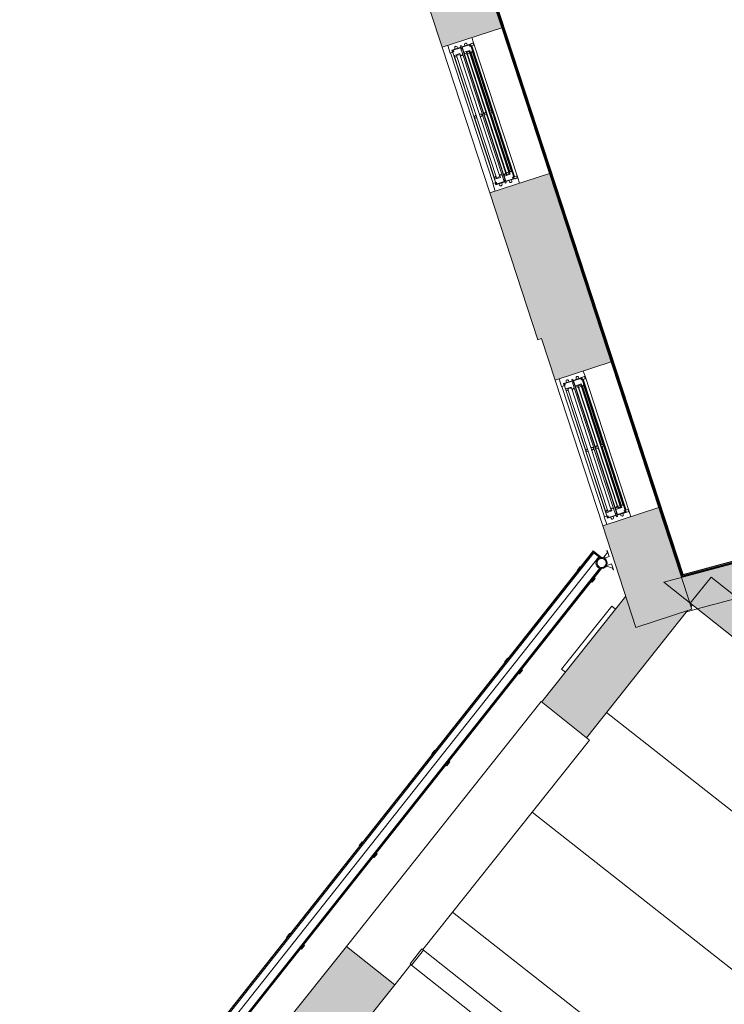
# Model space of a CAD drawing. Header units: millimetres. Extents: x -15132 to 85538, y -10653 to 24175.
# Tile 2 of 12: x -15112 to -9600, y -3010 to 4700. Entities that reach past the tile are written whole.
import ezdxf

# ---------------------------------------------------------------- set-up
doc = ezdxf.new("R2010")
doc.units = ezdxf.units.MM
for name, color, linetype, lineweight in [('A-FLOR', 192, 'Continuous', 9), ('A-GENM', 13, 'Continuous', 9), ('A-GLAZ', 151, 'Continuous', 9), ('A-GLAZ-SILL', 1, 'Continuous', 9), ('A-WALL', 113, 'Continuous', 9), ('A-WALL-PATT', 111, 'Continuous', 18), ('I-WALL', 2, 'Continuous', 9)]:
    doc.layers.add(name, color=color, linetype=linetype, lineweight=lineweight)

# ---------------------------------------------------------------- blocks, each defined once
blk = doc.blocks.new('NBS_WestburyWindowsAndJoineryLtd_WoodWndwUnits_TimberSpringSashWindow_Cill - 1200 x 1800-5547467-01_First_Intermediate Door options')
at = {"layer": 'A-GLAZ', "lineweight": 18}
for p, q in [((-600, 196.9), (-537, 196.9)), ((-555, 176.9), (-555, 104.4)), ((-537, 176.9), (-555, 176.9)), ((-551, 174.9), (-551, 106.9)), ((-510, 174.9), (-551, 174.9)), ((-551, 166.4), (-539, 166.4)), ((-544, 169.4), (-544, 174.9)), ((-539, 169.4), (-544, 169.4)), ((-539, 166.4), (-539, 169.4)), ((-537, 196.9), (-537, 176.9)), ((-510, 172.9), (-510, 174.9)), ((-510, 172.9), (-510, 125.9)), ((-502.3, 172.9), (-510, 172.9)), ((-510, 155.9), (-503, 155.9)), ((-489, 155.9), (-502.3, 172.9)), ((-2.5, 172.9), (-10.5, 159.9)), ((-10.5, 159.9), (-10.5, 155.9)), ((2.5, 172.9), (-2.5, 172.9)), ((10.5, 159.9), (2.5, 172.9)), ((10.5, 155.9), (10.5, 159.9)), ((502.3, 172.9), (489, 155.9)), ((510, 172.9), (502.3, 172.9)), ((510, 155.9), (503, 155.9)), ((551, 174.9), (510, 174.9)), ((510, 174.9), (510, 172.9)), ((510, 172.9), (510, 125.9)), ((537, 196.9), (600, 196.9)), ((537, 176.9), (537, 196.9)), ((555, 176.9), (537, 176.9)), ((539, 169.4), (544, 169.4)), ((539, 166.4), (539, 169.4)), ((551, 166.4), (539, 166.4)), ((544, 169.4), (544, 174.9)), ((551, 106.9), (551, 174.9)), ((555, 104.4), (555, 176.9)), ((-555, 151.4), (-565.9, 150.1)), ((-555, 129.4), (-565.9, 130.7)), ((-565.5, 104.4), (-565.5, 96.4)), ((-565.5, 104.4), (-555, 104.4)), ((-565.5, 96.4), (-555, 96.4)), ((-555, 104.4), (-544, 104.4)), ((-555, 96.4), (-555, 17.9)), ((-544, 96.4), (-555, 96.4)), ((-551, 106.9), (-497, 106.9)), ((-551, 93.9), (-551, 25.9)), ((-510, 93.9), (-551, 93.9)), ((-489, 125.9), (-510, 125.9)), ((-510, 91.9), (-510, 93.9)), ((-510, 91.9), (-510, 44.9)), ((-502.3, 91.9), (-510, 91.9)), ((-489, 74.9), (-502.3, 91.9)), ((-499, 125.9), (-499, 127.9)), ((-497, 106.9), (-497, 109.9)), ((-489, 121.9), (-489, 127.9)), ((-10.5, 127.9), (-10.5, 121.9)), ((-2.5, 91.9), (-10.5, 78.9)), ((-10.5, 78.9), (-10.5, 74.9)), ((-2.5, 109.9), (-2.5, 106.9)), ((-2.5, 106.9), (2.5, 106.9)), ((2.5, 91.9), (-2.5, 91.9)), ((2.5, 106.9), (2.5, 109.9)), ((10.5, 78.9), (2.5, 91.9)), ((10.5, 121.9), (10.5, 127.9)), ((10.5, 74.9), (10.5, 78.9)), ((489, 127.9), (489, 121.9)), ((489, 125.9), (510, 125.9)), ((502.3, 91.9), (489, 74.9)), ((497, 109.9), (497, 106.9)), ((497, 106.9), (551, 106.9)), ((499, 125.9), (499, 127.9)), ((510, 91.9), (502.3, 91.9)), ((551, 93.9), (510, 93.9)), ((510, 93.9), (510, 91.9)), ((510, 91.9), (510, 44.9)), ((544, 104.4), (555, 104.4)), ((555, 96.4), (544, 96.4)), ((551, 25.9), (551, 93.9)), ((555, 151.4), (565.9, 150.1)), ((555, 129.4), (565.9, 130.7)), ((565.5, 104.4), (555, 104.4)), ((555, 17.9), (555, 96.4)), ((565.5, 96.4), (555, 96.4)), ((565.5, 104.4), (565.5, 96.4)), ((-555, 70.3), (-565.9, 69)), ((-555, 48.3), (-565.9, 49.7)), ((-557, 17.9), (-557, -2.1)), ((-555, 17.9), (-557, 17.9)), ((-557, 17.9), (-555, 17.9)), ((-557, 4.9), (-557, 17.9)), ((-554, 4.9), (-557, 4.9)), ((-555, 23.9), (-539, 23.9)), ((-555, 17.9), (-555, 23.9)), ((-551, 34.4), (-539, 34.4)), ((-551, 25.9), (-497, 25.9)), ((-544, 25.9), (-544, 31.4)), ((-544, 31.4), (-539, 31.4)), ((-539, 34.4), (-539, 31.4)), ((-539, 23.9), (-539, 4.9)), ((-510, 74.9), (-503, 74.9)), ((-489, 44.9), (-510, 44.9)), ((-503, 70.9), (503, 70.9)), ((-503, 50.9), (503, 50.9)), ((-499, 44.9), (-499, 46.9)), ((-497, 25.9), (-497, 28.9)), ((-489, 40.9), (-489, 46.9)), ((-10.5, 46.9), (-10.5, 40.9)), ((-2.5, 28.9), (-2.5, 25.9)), ((-2.5, 25.9), (2.5, 25.9)), ((2.5, 25.9), (2.5, 28.9)), ((10.5, 40.9), (10.5, 46.9)), ((489, 46.9), (489, 40.9)), ((489, 44.9), (510, 44.9)), ((497, 28.9), (497, 25.9)), ((497, 25.9), (551, 25.9)), ((499, 44.9), (499, 46.9)), ((510, 74.9), (503, 74.9)), ((539, 34.4), (539, 31.4)), ((551.1, 34.4), (539, 34.4)), ((544, 31.4), (539, 31.4)), ((539, 23.9), (555, 23.9)), ((539, 4.9), (539, 23.9)), ((544, 25.9), (544, 31.4)), ((557, 4.9), (554, 4.9)), ((555, 70.3), (565.9, 69)), ((555, 48.3), (565.9, 49.7)), ((555, 23.9), (555, 17.9)), ((557, 17.9), (555, 17.9)), ((555, 17.9), (557, 17.9)), ((557, -2.1), (557, 17.9)), ((557, 17.9), (557, 4.9)), ((-557, -2.1), (-600, -2.1)), ((600, -2.1), (557, -2.1))]:
    blk.add_line(p, q, dxfattribs=at)
at = {"layer": 'A-GLAZ'}
for p, q in [((-537, 193.9), (537, 193.9)), ((-510, 174.9), (510, 174.9)), ((-503, 155.9), (503, 155.9)), ((-503, 127.9), (-503, 155.9)), ((-502.3, 172.9), (-2.5, 172.9)), ((2.5, 172.9), (502.3, 172.9)), ((503, 155.9), (503, 127.9)), ((-544, 96.4), (544, 96.4)), ((-510, 93.9), (510, 93.9)), ((503, 127.9), (-503, 127.9)), ((-2.5, 106.9), (-497, 106.9)), ((497, 106.9), (2.5, 106.9)), ((-551, 42.9), (-555, 42.9)), ((539, 23.9), (-539, 23.9)), ((-539, 17.9), (539, 17.9)), ((-503, 74.9), (503, 74.9)), ((-503, 46.9), (-503, 74.9)), ((-503, 70.9), (-503, 50.9)), ((503, 46.9), (-503, 46.9)), ((-2.5, 28.9), (-497, 28.9)), ((-2.5, 25.9), (-497, 25.9)), ((-491, 70.9), (-491, 50.9)), ((-10.5, 40.9), (-489, 40.9)), ((497, 28.9), (2.5, 28.9)), ((497, 25.9), (2.5, 25.9)), ((489, 40.9), (10.5, 40.9)), ((491, 50.9), (491, 70.9)), ((503, 74.9), (503, 46.9)), ((503, 50.9), (503, 70.9)), ((555, 42.9), (551, 42.9)), ((-557, -2.1), (557, -2.1))]:
    blk.add_line(p, q, dxfattribs=at)
at = {"layer": 'A-GLAZ', "flags": 128}
for points in [[(-544, 104.4), (-543, 104.3), (-542.1, 103.9), (-541.4, 103.4), (-540.7, 102.7), (-540.3, 101.8), (-540, 100.9), (-540, 99.9), (-540.3, 99), (-540.7, 98.1), (-541.4, 97.4), (-542.1, 96.9), (-543, 96.5), (-544, 96.4)], [(544, 96.4), (543, 96.5), (542.1, 96.9), (541.4, 97.4), (540.7, 98.1), (540.3, 99), (540, 99.9), (540, 100.9), (540.3, 101.8), (540.7, 102.7), (541.4, 103.4), (542.1, 103.9), (543, 104.3), (544, 104.4)]]:
    blk.add_lwpolyline(points, dxfattribs=at)
at = {"layer": 'A-GLAZ', "lineweight": 18}
for centre, radius, start, end in [((-564.8, 140.4), 9.75, 96.89477, 263.10523), ((-544, 100.4), 4, 270, 90), ((-500.3, 117.9), 8.67, 292.61986, 360), ((-487.3, 117.9), 4.33, 112.61986, 180), ((-12.2, 117.9), 4.34, 0.00503, 67.27751), ((0.8, 117.9), 8.67, 180.00851, 247.41626), ((-0.8, 117.9), 8.67, 292.62023, 359.99611), ((12.2, 117.9), 4.34, 112.64905, 179.99045), ((487.3, 117.9), 4.33, 0, 67.38014), ((500.3, 117.9), 8.67, 180, 247.38014), ((544, 100.4), 4, 90, 270), ((564.8, 140.4), 9.75, 276.89477, 83.10523), ((-564.8, 59.3), 9.75, 96.89477, 263.10523), ((-546.5, 6.6), 7.69, 192.68038, 347.31962), ((-500.3, 36.9), 8.67, 292.61986, 360), ((-487.3, 36.9), 4.33, 112.61986, 180), ((-12.2, 36.9), 4.34, 359.99686, 67.27682), ((0.8, 36.9), 8.67, 180.0126, 247.41393), ((-0.8, 36.9), 8.67, 292.62084, 0.00278), ((12.2, 36.9), 4.34, 112.65026, 179.97712), ((487.3, 36.9), 4.33, 0, 67.38014), ((500.3, 36.9), 8.67, 180, 247.38014), ((546.5, 6.6), 7.69, 192.68038, 347.31962), ((564.8, 59.3), 9.75, 276.89477, 83.10523)]:
    blk.add_arc(centre, radius, start, end, dxfattribs=at)
at = {"layer": 'A-GLAZ'}
for centre, radius, start, end in [((-500.3, 117.9), 8.67, 296.91959, 324.99987), ((-500.3, 117.9), 8.67, 327.61999, 360), ((0.8, 117.9), 8.67, 180.00857, 212.40173), ((0.8, 117.9), 8.67, 215.02294, 247.41683), ((-0.8, 117.9), 8.67, 292.62021, 326.04374), ((-0.8, 117.9), 8.67, 327.618, 359.99422), ((500.3, 117.9), 8.67, 180, 212.38001), ((500.3, 117.9), 8.67, 215.00013, 247.38014), ((-546.5, 6.6), 7.69, 192.68038, 243.34667), ((-546.5, 6.6), 7.69, 248.91283, 347.31962), ((546.5, 6.6), 7.69, 192.68038, 243.34667), ((546.5, 6.6), 7.69, 296.65333, 347.31962), ((546.5, 6.6), 7.69, 248.91283, 291.08717)]:
    blk.add_arc(centre, radius, start, end, dxfattribs=at)
for points, knots in [([(-497, 28.9), (-496.5, 29.1), (-495.7, 29.5), (-494.8, 30.2), (-494.4, 30.6), (-494, 30.9), (-493.7, 31.3), (-493.4, 31.7), (-493.1, 32.1), (-492.8, 32.6), (-492.6, 33), (-492.3, 33.5), (-492.1, 34.1), (-492, 34.6), (-491.8, 35.1), (-491.7, 35.9), (-491.7, 36.5), (-491.7, 36.9)], [0, 0, 0, 0, 0.2, 0.3, 0.35, 0.4, 0.45, 0.5, 0.55, 0.6, 0.65, 0.7, 0.75, 0.8, 0.85, 0.9, 1, 1, 1, 1]), ([(-2.5, 28.9), (-3, 29.1), (-3.8, 29.5), (-4.7, 30.2), (-5.1, 30.6), (-5.5, 30.9), (-5.8, 31.3), (-6.1, 31.7), (-6.4, 32.1), (-6.7, 32.6), (-6.9, 33), (-7.2, 33.5), (-7.4, 34.1), (-7.5, 34.6), (-7.7, 35.1), (-7.8, 35.9), (-7.8, 36.5), (-7.8, 36.9)], [0, 0, 0, 0, 0.2, 0.3, 0.35, 0.4, 0.45, 0.5, 0.55, 0.6, 0.65, 0.7, 0.75, 0.8, 0.85, 0.9, 1, 1, 1, 1]), ([(7.8, 36.9), (7.8, 36.5), (7.8, 35.9), (7.7, 35.1), (7.5, 34.6), (7.4, 34.1), (7.2, 33.5), (6.9, 33), (6.6, 32.5), (6.3, 31.9), (5.9, 31.4), (5.6, 31), (5.2, 30.7), (4.8, 30.3), (4.2, 29.9), (3.5, 29.4), (2.9, 29.1), (2.5, 28.9)], [0, 0, 0, 0, 0.1, 0.15, 0.2, 0.25, 0.3, 0.35, 0.4, 0.475, 0.55, 0.5875, 0.625, 0.7, 0.775, 0.85, 1, 1, 1, 1]), ([(497, 28.9), (496.5, 29.1), (495.7, 29.5), (494.7, 30.3), (494.1, 30.8), (493.7, 31.3), (493.4, 31.7), (493.1, 32.1), (492.8, 32.6), (492.6, 33), (492.3, 33.5), (492.1, 34.1), (492, 34.6), (491.8, 35.1), (491.7, 35.9), (491.7, 36.5), (491.7, 36.9)], [-1, -1, -1, -1, -0.8, -0.7, -0.6, -0.55, -0.5, -0.45, -0.4, -0.35, -0.3, -0.25, -0.2, -0.15, -0.1, 0, 0, 0, 0])]:
    blk.add_open_spline(points, degree=3, knots=knots, dxfattribs=at)
blk = doc.blocks.new('Casement - 1Sgl - RAC - Horz Bars - Casement - 1Sgl - RAC - Horz Bars 2-2018553-01_First_Intermediate Door options')
at = {"layer": 'A-GLAZ'}
for p, q in [((-315, 271), (-315, 233.5)), ((315, 271), (-315, 271)), ((315, 233.5), (315, 271))]:
    blk.add_line(p, q, dxfattribs=at)
at = {"layer": 'A-GLAZ-SILL', "lineweight": 18}
for p, q in [((-315, 271), (-315, 233.5)), ((315, 271), (-315, 271)), ((315, 271), (315, 233.5))]:
    blk.add_line(p, q, dxfattribs=at)
blk = doc.blocks.new('NBS_WestburyWindowsAndJoineryLtd_WoodWndwUnits_TimberSpringSashWindow_Cill - 1200 x 1800-5547414-01_First_Intermediate Door options')
at = {"layer": 'A-GLAZ', "lineweight": 18}
for p, q in [((-600, 200), (-537, 200)), ((-555, 154.5), (-565.9, 153.1)), ((-555, 180), (-555, 107.5)), ((-537, 180), (-555, 180)), ((-551, 178), (-551, 110)), ((-510, 178), (-551, 178)), ((-551, 169.5), (-539, 169.5)), ((-544, 172.5), (-544, 178)), ((-539, 172.5), (-544, 172.5)), ((-539, 169.5), (-539, 172.5)), ((-537, 200), (-537, 180)), ((-510, 176), (-510, 178)), ((-510, 176), (-510, 129)), ((-502.3, 176), (-510, 176)), ((-510, 159), (-503, 159)), ((-489, 159), (-502.3, 176)), ((-2.5, 176), (-10.5, 163)), ((-10.5, 163), (-10.5, 159)), ((2.5, 176), (-2.5, 176)), ((10.5, 163), (2.5, 176)), ((10.5, 159), (10.5, 163)), ((502.3, 176), (489, 159)), ((510, 176), (502.3, 176)), ((510, 159), (503, 159)), ((551, 178), (510, 178)), ((510, 178), (510, 176)), ((510, 176), (510, 129)), ((537, 200), (600, 200)), ((537, 180), (537, 200)), ((555, 180), (537, 180)), ((539, 172.5), (544, 172.5)), ((539, 169.5), (539, 172.5)), ((551, 169.5), (539, 169.5)), ((544, 172.5), (544, 178)), ((551, 110), (551, 178)), ((555, 107.5), (555, 180)), ((555, 154.5), (565.9, 153.1)), ((-555, 132.5), (-565.9, 133.8)), ((-565.5, 107.5), (-565.5, 99.5)), ((-565.5, 107.5), (-555, 107.5)), ((-565.5, 99.5), (-555, 99.5)), ((-555, 107.5), (-544, 107.5)), ((-555, 99.5), (-555, 21)), ((-544, 99.5), (-555, 99.5)), ((-551, 110), (-497, 110)), ((-551, 97), (-551, 29)), ((-510, 97), (-551, 97)), ((-489, 129), (-510, 129)), ((-510, 95), (-510, 97)), ((-510, 95), (-510, 48)), ((-502.3, 95), (-510, 95)), ((-510, 78), (-503, 78)), ((-489, 78), (-502.3, 95)), ((-499, 129), (-499, 131)), ((-497, 110), (-497, 113)), ((-489, 125), (-489, 131)), ((-10.5, 131), (-10.5, 125)), ((-2.5, 95), (-10.5, 82)), ((-10.5, 82), (-10.5, 78)), ((-2.5, 113), (-2.5, 110)), ((-2.5, 110), (2.5, 110)), ((2.5, 95), (-2.5, 95)), ((2.5, 110), (2.5, 113)), ((10.5, 82), (2.5, 95)), ((10.5, 125), (10.5, 131)), ((10.5, 78), (10.5, 82)), ((489, 131), (489, 125)), ((489, 129), (510, 129)), ((502.3, 95), (489, 78)), ((497, 113), (497, 110)), ((497, 110), (551, 110)), ((499, 129), (499, 131)), ((510, 95), (502.3, 95)), ((510, 78), (503, 78)), ((551, 97), (510, 97)), ((510, 97), (510, 95)), ((510, 95), (510, 48)), ((544, 107.5), (555, 107.5)), ((555, 99.5), (544, 99.5)), ((551, 29), (551, 97)), ((555, 132.5), (565.9, 133.8)), ((565.5, 107.5), (555, 107.5)), ((555, 21), (555, 99.5)), ((565.5, 99.5), (555, 99.5)), ((565.5, 107.5), (565.5, 99.5)), ((-557, 1), (-600, 1)), ((-555, 73.4), (-565.9, 72.1)), ((-555, 51.4), (-565.9, 52.7)), ((-557, 21), (-557, 1)), ((-555, 21), (-557, 21)), ((-557, 21), (-555, 21)), ((-557, 8), (-557, 21)), ((-554, 8), (-557, 8)), ((-555, 27), (-539, 27)), ((-555, 21), (-555, 27)), ((-551, 37.5), (-539, 37.5)), ((-551, 29), (-497, 29)), ((-544, 29), (-544, 34.5)), ((-544, 34.5), (-539, 34.5)), ((-539, 37.5), (-539, 34.5)), ((-539, 27), (-539, 8)), ((-489, 48), (-510, 48)), ((-503, 74), (503, 74)), ((-503, 54), (503, 54)), ((-499, 48), (-499, 50)), ((-497, 29), (-497, 32)), ((-489, 44), (-489, 50)), ((-10.5, 50), (-10.5, 44)), ((-2.5, 32), (-2.5, 29)), ((-2.5, 29), (2.5, 29)), ((2.5, 29), (2.5, 32)), ((10.5, 44), (10.5, 50)), ((489, 50), (489, 44)), ((489, 48), (510, 48)), ((497, 32), (497, 29)), ((497, 29), (551, 29)), ((499, 48), (499, 50)), ((539, 37.5), (539, 34.5)), ((551.1, 37.5), (539, 37.5)), ((544, 34.5), (539, 34.5)), ((539, 27), (555, 27)), ((539, 8), (539, 27)), ((544, 29), (544, 34.5)), ((557, 8), (554, 8)), ((555, 73.4), (565.9, 72.1)), ((555, 51.4), (565.9, 52.7)), ((555, 27), (555, 21)), ((557, 21), (555, 21)), ((555, 21), (557, 21)), ((557, 1), (557, 21)), ((557, 21), (557, 8)), ((600, 1), (557, 1))]:
    blk.add_line(p, q, dxfattribs=at)
at = {"layer": 'A-GLAZ'}
for p, q in [((-537, 197), (537, 197)), ((-510, 178), (510, 178)), ((-503, 159), (503, 159)), ((-503, 131), (-503, 159)), ((-502.3, 176), (-2.5, 176)), ((2.5, 176), (502.3, 176)), ((503, 159), (503, 131)), ((-544, 99.5), (544, 99.5)), ((-510, 97), (510, 97)), ((503, 131), (-503, 131)), ((-503, 78), (503, 78)), ((-503, 50), (-503, 78)), ((-2.5, 110), (-497, 110)), ((497, 110), (2.5, 110)), ((503, 78), (503, 50)), ((-557, 1), (557, 1)), ((-551, 46), (-555, 46)), ((539, 27), (-539, 27)), ((-539, 21), (539, 21)), ((-503, 74), (-503, 54)), ((503, 50), (-503, 50)), ((-2.5, 32), (-497, 32)), ((-2.5, 29), (-497, 29)), ((-491, 74), (-491, 54)), ((-10.5, 44), (-489, 44)), ((497, 32), (2.5, 32)), ((497, 29), (2.5, 29)), ((489, 44), (10.5, 44)), ((491, 54), (491, 74)), ((503, 54), (503, 74)), ((555, 46), (551, 46))]:
    blk.add_line(p, q, dxfattribs=at)
at = {"layer": 'A-GLAZ', "flags": 128}
for points in [[(-544, 107.5), (-543, 107.4), (-542.1, 107), (-541.4, 106.5), (-540.7, 105.8), (-540.3, 104.9), (-540, 104), (-540, 103), (-540.3, 102.1), (-540.7, 101.2), (-541.4, 100.5), (-542.1, 99.9), (-543, 99.6), (-544, 99.5)], [(544, 99.5), (543, 99.6), (542.1, 99.9), (541.4, 100.5), (540.7, 101.2), (540.3, 102.1), (540, 103), (540, 104), (540.3, 104.9), (540.7, 105.8), (541.4, 106.5), (542.1, 107), (543, 107.4), (544, 107.5)]]:
    blk.add_lwpolyline(points, dxfattribs=at)
at = {"layer": 'A-GLAZ', "lineweight": 18}
for centre, radius, start, end in [((-564.8, 143.5), 9.75, 96.89477, 263.10523), ((-544, 103.5), 4, 270, 90), ((-500.3, 121), 8.67, 292.61986, 360), ((-487.3, 121), 4.33, 112.61986, 180), ((-12.2, 121), 4.34, 0.00503, 67.27751), ((0.8, 121), 8.67, 180.00851, 247.41626), ((-0.8, 121), 8.67, 292.62023, 359.99611), ((12.2, 121), 4.34, 112.64905, 179.99045), ((487.3, 121), 4.33, 0, 67.38014), ((500.3, 121), 8.67, 180, 247.38014), ((544, 103.5), 4, 90, 270), ((564.8, 143.5), 9.75, 276.89477, 83.10523), ((-564.8, 62.4), 9.75, 96.89477, 263.10523), ((-546.5, 9.7), 7.69, 192.68038, 347.31962), ((-500.3, 40), 8.67, 292.61986, 360), ((-487.3, 40), 4.33, 112.61986, 180), ((-12.2, 40), 4.34, 359.99686, 67.27682), ((0.8, 40), 8.67, 180.0126, 247.41393), ((-0.8, 40), 8.67, 292.62084, 0.00278), ((12.2, 40), 4.34, 112.65026, 179.97712), ((487.3, 40), 4.33, 0, 67.38014), ((500.3, 40), 8.67, 180, 247.38014), ((546.5, 9.7), 7.69, 192.68038, 347.31962), ((564.8, 62.4), 9.75, 276.89477, 83.10523)]:
    blk.add_arc(centre, radius, start, end, dxfattribs=at)
at = {"layer": 'A-GLAZ'}
for centre, radius, start, end in [((-500.3, 121), 8.67, 292.61986, 324.99987), ((-500.3, 121), 8.67, 327.61999, 360), ((0.8, 121), 8.67, 180.00857, 212.40173), ((0.8, 121), 8.67, 215.02294, 247.41683), ((-0.8, 121), 8.67, 292.62021, 326.04374), ((-0.8, 121), 8.67, 327.618, 359.99422), ((500.3, 121), 8.67, 180, 212.38001), ((500.3, 121), 8.67, 215.00013, 247.38014), ((-546.5, 9.7), 7.69, 192.68038, 243.34667), ((-546.5, 9.7), 7.69, 248.91283, 347.31962), ((546.5, 9.7), 7.69, 192.68038, 243.34667), ((546.5, 9.7), 7.69, 248.91283, 291.08717), ((546.5, 9.7), 7.69, 296.65333, 347.31962)]:
    blk.add_arc(centre, radius, start, end, dxfattribs=at)
for points, knots in [([(-497, 32), (-496.5, 32.2), (-495.7, 32.6), (-494.8, 33.3), (-494.4, 33.7), (-494, 34), (-493.7, 34.4), (-493.4, 34.8), (-493.1, 35.2), (-492.8, 35.7), (-492.6, 36.1), (-492.3, 36.6), (-492.1, 37.1), (-492, 37.7), (-491.8, 38.2), (-491.7, 39), (-491.7, 39.6), (-491.7, 40)], [0, 0, 0, 0, 0.2, 0.3, 0.35, 0.4, 0.45, 0.5, 0.55, 0.6, 0.65, 0.7, 0.75, 0.8, 0.85, 0.9, 1, 1, 1, 1]), ([(-2.5, 32), (-3, 32.2), (-3.8, 32.6), (-4.7, 33.3), (-5.1, 33.7), (-5.5, 34), (-5.8, 34.4), (-6.1, 34.8), (-6.4, 35.2), (-6.7, 35.7), (-6.9, 36.1), (-7.2, 36.6), (-7.4, 37.1), (-7.5, 37.7), (-7.7, 38.2), (-7.8, 39), (-7.8, 39.6), (-7.8, 40)], [0, 0, 0, 0, 0.2, 0.3, 0.35, 0.4, 0.45, 0.5, 0.55, 0.6, 0.65, 0.7, 0.75, 0.8, 0.85, 0.9, 1, 1, 1, 1]), ([(7.8, 40), (7.8, 39.6), (7.8, 39), (7.7, 38.2), (7.5, 37.7), (7.4, 37.1), (7.2, 36.6), (6.9, 36.1), (6.6, 35.6), (6.3, 35), (5.9, 34.5), (5.6, 34.1), (5.2, 33.8), (4.8, 33.4), (4.2, 32.9), (3.5, 32.4), (2.9, 32.1), (2.5, 32)], [0, 0, 0, 0, 0.1, 0.15, 0.2, 0.25, 0.3, 0.35, 0.4, 0.475, 0.55, 0.5875, 0.625, 0.7, 0.775, 0.85, 1, 1, 1, 1]), ([(497, 32), (496.5, 32.2), (495.7, 32.6), (494.7, 33.4), (494.1, 33.9), (493.7, 34.4), (493.4, 34.8), (493.1, 35.2), (492.8, 35.7), (492.6, 36.1), (492.3, 36.6), (492.1, 37.1), (492, 37.7), (491.8, 38.2), (491.7, 39), (491.7, 39.6), (491.7, 40)], [-1, -1, -1, -1, -0.8, -0.7, -0.6, -0.55, -0.5, -0.45, -0.4, -0.35, -0.3, -0.25, -0.2, -0.15, -0.1, 0, 0, 0, 0])]:
    blk.add_open_spline(points, degree=3, knots=knots, dxfattribs=at)
blk = doc.blocks.new('Generic Models 15 - Generic Models 12-3322787-01_First_Intermediate Door options')
at = {"layer": 'A-GENM'}
for p, q in [((-12058.5, -2694.5), (-11965.4, -2576.8)), ((-11965.4, -2576.8), (-11952.8, -2586.8)), ((-12045.9, -2704.5), (-12058.5, -2694.5)), ((-5663.4, -7558.9), (-5581.2, -7623.9)), ((-5674, -7741.8), (-5756.5, -7676.6))]:
    blk.add_line(p, q, dxfattribs=at)
at = {"layer": 'A-GENM', "lineweight": 18}
for p, q in [((-11952.8, -2586.8), (-12045.9, -2704.5)), ((-11310.3, -3094.8), (-11952.8, -2586.8)), ((-12045.9, -2704.5), (-11403.3, -3212.4)), ((-11403.3, -3212.4), (-11310.3, -3094.8)), ((-6263.3, -7084.7), (-6356.3, -7202.4)), ((-5663.4, -7558.9), (-6263.3, -7084.7)), ((-6356.3, -7202.4), (-5756.5, -7676.6)), ((-5756.5, -7676.6), (-5663.4, -7558.9))]:
    blk.add_line(p, q, dxfattribs=at)
blk = doc.blocks.new('Basic Wall _ Int - Existing Skirting - ___-4405038-01_First_Intermediate Door options')
at = {"layer": 'I-WALL'}
for p, q in [((-9935.6, 337.4), (-6654.7, 1218.2)), ((-9934.4, 333.6), (-6653.6, 1214.4)), ((-9927.8, 344.2), (-6655.8, 1222.6)), ((-9927.3, 345.1), (-6656, 1223.4)), ((-6657.7, 1229.5), (-9924.4, 352.5)), ((-9921.6, 355.7), (-6658.3, 1231.8)), ((-9940, 350.7), (-9939, 351)), ((-9938.3, 348.7), (-9939.3, 348.5)), ((-9937.3, 342.5), (-9936.3, 342.7)), ((-9937.1, 341.7), (-9936.1, 342))]:
    blk.add_line(p, q, dxfattribs=at)
blk = doc.blocks.new('Basic Wall _ Int - Existing Skirting - ___-4405040-01_First_Intermediate Door options')
at = {"layer": 'I-WALL'}
for p, q in [((-9933.4, 333.9), (-13585.7, 11507.7)), ((-9929.6, 335.1), (-13581.9, 11509)), ((-9927.8, 344.2), (-13574.6, 11501.3)), ((-9927.3, 345.1), (-13573.7, 11500.8)), ((-9922.8, 351.6), (-13566.1, 11497.9)), ((-9921.6, 355.7), (-13562.7, 11495.3)), ((-9929.6, 335.1), (-9933.4, 333.9))]:
    blk.add_line(p, q, dxfattribs=at)
blk = doc.blocks.new('Gutter-AWMS_Rainwater-ApexHeritage_VictorianOgee-RoundPipe - OG50 - P30-4796618-01_First_Intermediate Door options')
at = {"layer": 'A-GENM'}
for p, q in [((-10517.1, 543.8), (-10519, 543.2)), ((-10519, 543.2), (-10514.3, 528.9)), ((-10501.5, 496.6), (-10517.1, 543.8)), ((-10541.4, 491.5), (-10550.3, 488.6)), ((-10514.3, 528.9), (-10541.4, 491.5)), ((-10538.7, 484.2), (-10501.5, 496.6)), ((-10526.4, 416.4), (-10517.5, 419.4)), ((-10482.4, 439.1), (-10519.7, 426.8)), ((-10517.5, 419.4), (-10473.4, 405.5)), ((-10466.8, 391.9), (-10482.4, 439.1)), ((-10473.4, 405.5), (-10468.7, 391.3)), ((-10468.7, 391.3), (-10466.8, 391.9))]:
    blk.add_line(p, q, dxfattribs=at)
for start, end in [(108.32578, 288.32578), (288.32578, 108.32578)]:
    blk.add_arc((-10559.4, 445.5), 44, start, end, dxfattribs=at)
at = {"layer": 'A-GENM', "lineweight": 18}
for radius, start, end in [(37.5, 18.32578, 198.32578), (35.5, 18.32578, 198.32578), (37.5, 198.32578, 18.32578), (35.5, 198.32578, 18.32578)]:
    blk.add_arc((-10559.4, 445.5), radius, start, end, dxfattribs=at)
blk = doc.blocks.new('Gutter-AWMS_Rainwater-ApexHeritage_VictorianOgee-RoundPipe - OG50 - P30-4796296-01_First_Intermediate Door options')
at = {"layer": 'A-GENM'}
for p, q in [((-10630.8, 533.3), (-10624.9, 540.8)), ((-10624.9, 540.8), (-10622.3, 538.7)), ((-10630.8, 533.3), (-15112.4, -5131.4)), ((-15112.4, -5136.7), (-10628.2, 531.2)), ((-10620.8, 525.4), (-15112.4, -5152)), ((-10580.7, 493.7), (-15112.4, -5234.4)), ((-10628.2, 531.2), (-10630.8, 533.3)), ((-10630.8, 533.3), (-10628.2, 531.2)), ((-10622.3, 538.7), (-10628.2, 531.2)), ((-10572.8, 487.4), (-10628.2, 531.2)), ((-10622.3, 538.7), (-10559.9, 489.3)), ((-10573, 404.1), (-15112.4, -5333.7)), ((-10566.7, 402.3), (-15112.4, -5343.4)), ((-15112.4, -5351.7), (-10560.5, 401.9)), ((-10726.6, 417.8), (-10750.2, 388)), ((-10747.6, 386), (-10750.2, 388)), ((-10747.6, 386), (-10724, 415.8)), ((-10726.6, 417.8), (-10724, 415.8)), ((-10640.3, 301.1), (-10616.7, 330.9)), ((-10609, 324.8), (-10632.6, 295)), ((-10616.7, 330.9), (-10609, 324.8)), ((-10632.6, 295), (-10640.3, 301.1)), ((-11295.2, -300.8), (-11318.8, -330.6)), ((-11316.1, -332.7), (-11292.6, -302.9)), ((-11295.2, -300.8), (-11292.6, -302.9)), ((-11316.1, -332.7), (-11318.8, -330.6)), ((-11208.8, -417.6), (-11185.2, -387.8)), ((-11201.1, -423.7), (-11208.8, -417.6)), ((-11177.5, -393.9), (-11201.1, -423.7)), ((-11185.2, -387.8), (-11177.5, -393.9)), ((-11863.7, -1019.5), (-11887.3, -1049.3)), ((-11884.7, -1051.4), (-11887.3, -1049.3)), ((-11884.7, -1051.4), (-11861.1, -1021.6)), ((-11863.7, -1019.5), (-11861.1, -1021.6)), ((-11777.4, -1136.3), (-11753.8, -1106.5)), ((-11769.7, -1142.4), (-11777.4, -1136.3)), ((-11746.1, -1112.6), (-11769.7, -1142.4)), ((-11753.8, -1106.5), (-11746.1, -1112.6)), ((-12432.3, -1738.1), (-12455.9, -1767.9)), ((-12453.3, -1770), (-12455.9, -1767.9)), ((-12453.3, -1770), (-12429.7, -1740.2)), ((-12432.3, -1738.1), (-12429.7, -1740.2)), ((-12346, -1854.9), (-12322.4, -1825.1)), ((-12314.7, -1831.2), (-12338.2, -1861)), ((-12322.4, -1825.1), (-12314.7, -1831.2)), ((-12338.2, -1861), (-12346, -1854.9)), ((-13000.9, -2456.8), (-13024.4, -2486.6)), ((-13021.8, -2488.7), (-12998.3, -2458.9)), ((-13000.9, -2456.8), (-12998.3, -2458.9)), ((-13021.8, -2488.7), (-13024.4, -2486.6)), ((-12914.5, -2573.6), (-12890.9, -2543.8)), ((-12890.9, -2543.8), (-12883.2, -2549.9)), ((-12906.8, -2579.7), (-12914.5, -2573.6)), ((-12883.2, -2549.9), (-12906.8, -2579.7)), ((-13569.4, -3175.5), (-13593, -3205.3)), ((-13590.4, -3207.3), (-13593, -3205.3)), ((-13590.4, -3207.3), (-13566.8, -3177.5)), ((-13569.4, -3175.5), (-13566.8, -3177.5)), ((-13483.1, -3292.2), (-13459.5, -3262.4)), ((-13475.4, -3298.3), (-13483.1, -3292.2)), ((-13451.8, -3268.5), (-13475.4, -3298.3)), ((-13459.5, -3262.4), (-13451.8, -3268.5)), ((-14138, -3894.1), (-14161.6, -3923.9)), ((-14159, -3926), (-14161.6, -3923.9)), ((-14159, -3926), (-14135.4, -3896.2)), ((-14138, -3894.1), (-14135.4, -3896.2)), ((-14051.7, -4010.9), (-14028.1, -3981.1)), ((-14020.4, -3987.2), (-14043.9, -4017)), ((-14028.1, -3981.1), (-14020.4, -3987.2)), ((-14043.9, -4017), (-14051.7, -4010.9)), ((-14706.6, -4612.8), (-14730.1, -4642.6)), ((-14727.5, -4644.7), (-14704, -4614.9)), ((-14706.6, -4612.8), (-14704, -4614.9)), ((-14727.5, -4644.7), (-14730.1, -4642.6)), ((-14620.2, -4729.6), (-14596.6, -4699.8)), ((-14596.6, -4699.8), (-14588.9, -4705.9)), ((-14612.5, -4735.7), (-14620.2, -4729.6)), ((-14588.9, -4705.9), (-14612.5, -4735.7))]:
    blk.add_line(p, q, dxfattribs=at)

msp = doc.modelspace()

# ---------------------------------------------------------------- hatches: boundary and pattern name
at = {"layer": 'A-WALL-PATT', "lineweight": 9}
h = msp.add_hatch(color=8, dxfattribs=at)
h.paths.add_polyline_path([(-11057.8, 2193.4), (-10592.1, 2345.7), (-10968, 3495.8), (-11433.7, 3343.6), (-11070.5, 2232.2)])
h.paths.add_polyline_path([(-11806.6, 4484.2), (-11340.8, 4636.4), (-11434, 4921.6), (-11899.8, 4769.3), (-11843.5, 4597)])
h = msp.add_hatch(color=8, dxfattribs=at)
h.paths.add_polyline_path([(-9810.8, 86.2), (-6549.6, 961.7), (-6619.6, 1222.5), (-10073.8, 295.1), (-9915.7, 169.5)])
h.paths.add_polyline_path([(-5583.8, 1221), (-2735.6, 1985.6), (-2805.6, 2246.4), (-5653.8, 1481.8), (-5607.6, 1310)])
h.paths.add_polyline_path([(-1760.2, 2247.5), (268, 2792), (198, 3052.8), (-1830.2, 2508.3), (-1795.2, 2377.9)])
h = msp.add_hatch(color=8, dxfattribs=at)
h.paths.add_polyline_path([(-10290.8, -59.8), (-9852.6, 83.4), (-10112.7, 879.1), (-10550.9, 735.9), (-10308.8, -4.9)])
h.paths.add_polyline_path([(-10923.7, 1876.5), (-10485.5, 2019.7), (-10592.1, 2345.7), (-11030.3, 2202.4), (-10926.1, 1883.9)])
h = msp.add_hatch(color=8, dxfattribs=at)
h.paths.add_polyline_path([(-3470.5, -4950.1), (-3307.6, -4745), (-6297.3, -2370.1), (-6460.2, -2575.3), (-3564.1, -4875.8)])
h.paths.add_polyline_path([(-7251.1, -1947.1), (-7088.1, -1741.9), (-9703.4, 335.5), (-9866.4, 130.4), (-7489.1, -1758)])
at = {"layer": 'I-WALL'}
h = msp.add_hatch(color=8, dxfattribs=at)
h.paths.add_polyline_path([(-10676.9, -923.1), (-9886.1, 72.5), (-10290.8, -59.8), (-10371, 185.5), (-11029.3, -643.2), (-10729.4, -881.4)])
h.paths.add_polyline_path([(-9859.8, 105.5), (-9850.3, 117.6), (-9868.5, 132.1), (-9863.8, 117.6)])
msp.add_hatch(color=8, dxfattribs=at).paths.add_polyline_path([(-15112.4, -6536.5), (-12178.1, -2858.5), (-12555.7, -2557.3), (-15112.4, -5762), (-15112.4, -6184.6)])

# ---------------------------------------------------------------- linework, layer by layer
at = {"layer": 'A-FLOR'}
for p, q in [((-10520.2, -725.8), (-4118.4, -5765.9)), ((-11103.3, -1505.4), (-4720.5, -6530.6)), ((-11725.3, -2288.4), (-5339.1, -7316.3))]:
    msp.add_line(p, q, dxfattribs=at)
at = {"layer": 'A-WALL', "color": 7, "lineweight": 18}
for p, q in [((-11340.8, 4636.4), (-12128.7, 7046.9)), ((-11899.8, 4769.3), (-11806.6, 4484.2)), ((-11806.6, 4484.2), (-11340.8, 4636.4)), ((-10968, 3495.8), (-11433.7, 3343.6)), ((-10485.5, 2019.7), (-10968, 3495.8)), ((-11433.7, 3343.6), (-11057.8, 2193.4)), ((-11057.8, 2193.4), (-11030.3, 2202.4)), ((-11030.3, 2202.4), (-10923.7, 1876.5)), ((-10923.7, 1876.5), (-10485.5, 2019.7)), ((-6619.6, 1222.5), (-10073.8, 295.1)), ((-9810.8, 86.2), (-6549.6, 961.7)), ((-10112.7, 879.1), (-10550.9, 735.9)), ((-9852.6, 83.4), (-10112.7, 879.1)), ((-10550.9, 735.9), (-10290.8, -59.8)), ((-9703.4, 335.5), (-9866.4, 130.4)), ((-7041.1, -1779.2), (-9703.4, 335.5)), ((-10073.8, 295.1), (-7204.1, -1984.4)), ((-10290.8, -59.8), (-9852.6, 83.4))]:
    msp.add_line(p, q, dxfattribs=at)
at = {"layer": 'I-WALL'}
for p, q in [((-11340.8, 4636.4), (-10968, 3495.8)), ((-11433.7, 3343.6), (-11806.6, 4484.2)), ((-10485.5, 2019.7), (-10112.7, 879.1)), ((-10550.9, 735.9), (-10923.7, 1876.5)), ((-11029.3, -643.2), (-10371, 185.5)), ((-9810.8, 86.2), (-9892.6, 64.2)), ((-9859.8, 105.5), (-9850.3, 117.6)), ((-9886.1, 72.5), (-10676.9, -923.1)), ((-12555.7, -2557.3), (-11032.9, -640.3)), ((-11032.9, -640.3), (-10654.7, -940.7)), ((-10654.7, -940.7), (-11958.6, -2582.2)), ((-15112.4, -5762), (-12555.7, -2557.3)), ((-12555.7, -2557.3), (-12178.1, -2858.5)), ((-12051.9, -2699.7), (-12178.1, -2858.5)), ((-12178.1, -2858.5), (-15112.4, -6536.5))]:
    msp.add_line(p, q, dxfattribs=at)

# ---------------------------------------------------------------- block references
at = {"layer": 'A-GENM'}
for name in ['Gutter-AWMS_Rainwater-ApexHeritage_VictorianOgee-RoundPipe - OG50 - P30-4796296-01_First_Intermediate Door options', 'Gutter-AWMS_Rainwater-ApexHeritage_VictorianOgee-RoundPipe - OG50 - P30-4796618-01_First_Intermediate Door options', 'Generic Models 15 - Generic Models 12-3322787-01_First_Intermediate Door options']:
    msp.add_blockref(name, (0, 0), dxfattribs=at)
at = {"layer": 'A-GLAZ'}
for name, p, rotation in [('NBS_WestburyWindowsAndJoineryLtd_WoodWndwUnits_TimberSpringSashWindow_Cill - 1200 x 1800-5547414-01_First_Intermediate Door options', (-11387.3, 3990), 108.1004921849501), ('NBS_WestburyWindowsAndJoineryLtd_WoodWndwUnits_TimberSpringSashWindow_Cill - 1200 x 1800-5547467-01_First_Intermediate Door options', (-10518.2, 1377.8), 108.1004921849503), ('Casement - 1Sgl - RAC - Horz Bars - Casement - 1Sgl - RAC - Horz Bars 2-2018553-01_First_Intermediate Door options', (-10463.9, -306.8), 51.53854718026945)]:
    msp.add_blockref(name, p, dxfattribs=dict(at, rotation=rotation))
at = {"layer": 'I-WALL'}
for name in ['Basic Wall _ Int - Existing Skirting - ___-4405040-01_First_Intermediate Door options', 'Basic Wall _ Int - Existing Skirting - ___-4405038-01_First_Intermediate Door options']:
    msp.add_blockref(name, (0, 0), dxfattribs=at)

doc.saveas('drawing.dxf')
